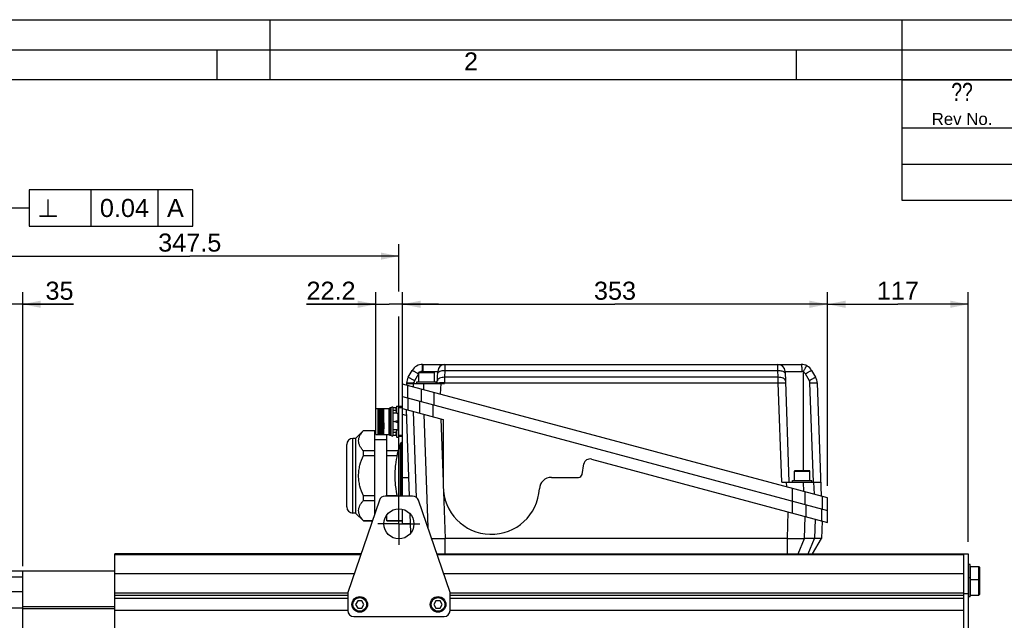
# Model space of a CAD drawing. Header units: millimetres. Extents: x 0 to 420, y 0 to 297.
# Tile 28 of 52: x 88 to 252, y 197 to 297. Entities that reach past the tile are written whole.
import ezdxf

# ---------------------------------------------------------------- set-up
doc = ezdxf.new("R2010")
doc.units = ezdxf.units.MM
doc.header["$LTSCALE"] = 23.1
doc.linetypes.add('CENTER', pattern=[0.6, 0.375, -0.075, 0.075, -0.075])
doc.layers.get('0').update_dxf_attribs({"linetype": 'CONTINUOUS'})
for name, color, linetype in [('AXIS', 7, 'CONTINUOUS'), ('COMPONENTS', 7, 'CONTINUOUS'), ('DETAIL', 7, 'CONTINUOUS'), ('DIMENSION', 7, 'CONTINUOUS')]:
    doc.layers.add(name, color=color, linetype=linetype)
doc.styles.get("Standard").update_dxf_attribs({"font": 'arial.ttf'})
doc.styles.add('TEXTSTYLE_2', font='arial.ttf')
doc.styles.add('TEXTSTYLE_4', font='gdt')
doc.styles.add('TEXTSTYLE_5', font='txt', dxfattribs={"width": 0.8})
doc.dimstyles.new('DIMSTYLE_10', dxfattribs={"dimtxt": 3, "dimasz": 3, "dimexe": 0.18, "dimexo": 0.0625, "dimgap": 0.09, "dimtad": 1, "dimlfac": 5, "dimdsep": 46, "dimtxsty": 'STANDARD', "dimblk": '_FILLED', "dimblk1": '_FILLED', "dimblk2": '_FILLED', "dimcen": 0.09, "dimadec": 0, "dimazin": 0, "dimtp": 0.3, "dimtm": 0.3, "dimtfac": 1, "dimtofl": 0, "dimtmove": 0, "dimatfit": 3, "dimldrblk": '_FILLED', "dimfxl": 1, "dimtolj": 1, "dimarcsym": 0})
doc.dimstyles.new('DIMSTYLE_11', dxfattribs={"dimtxt": 3, "dimasz": 3, "dimexe": 0.18, "dimexo": 0.0625, "dimgap": 0.09, "dimtad": 1, "dimdec": 3, "dimlfac": 5, "dimdsep": 46, "dimtxsty": 'STANDARD', "dimblk": '_FILLED', "dimblk1": '_FILLED', "dimblk2": '_FILLED', "dimcen": 0.09, "dimadec": 0, "dimazin": 0, "dimtp": 0.2, "dimtm": 0.2, "dimtfac": 1, "dimtdec": 3, "dimtofl": 0, "dimtmove": 0, "dimatfit": 3, "dimldrblk": '_FILLED', "dimfxl": 1, "dimtolj": 1, "dimarcsym": 0})
doc.dimstyles.new('DIMSTYLE_12', dxfattribs={"dimtxt": 3, "dimasz": 3, "dimexe": 0.18, "dimexo": 0.0625, "dimgap": 0.09, "dimtad": 1, "dimdec": 3, "dimlfac": 5, "dimdsep": 46, "dimtxsty": 'STANDARD', "dimblk": '_FILLED', "dimblk1": '_FILLED', "dimblk2": '_FILLED', "dimcen": 0.09, "dimadec": 0, "dimazin": 0, "dimtp": 0.3, "dimtm": 0.3, "dimtfac": 1, "dimtdec": 3, "dimtofl": 0, "dimtmove": 0, "dimatfit": 3, "dimldrblk": '_FILLED', "dimfxl": 1, "dimtolj": 1, "dimarcsym": 0})
doc.dimstyles.new('DIMSTYLE_13', dxfattribs={"dimtxt": 3, "dimasz": 3, "dimexe": 0.18, "dimexo": 0.0625, "dimgap": 0.09, "dimtad": 1, "dimdec": 3, "dimlfac": 5, "dimdsep": 46, "dimtxsty": 'STANDARD', "dimblk": '_FILLED', "dimblk1": '_FILLED', "dimblk2": '_FILLED', "dimcen": 0.09, "dimadec": 0, "dimazin": 0, "dimtp": 0.5, "dimtm": 0.5, "dimtfac": 1, "dimtdec": 3, "dimtofl": 0, "dimtmove": 0, "dimatfit": 3, "dimldrblk": '_FILLED', "dimfxl": 1, "dimtolj": 1, "dimarcsym": 0})
doc.dimstyles.new('DIMSTYLE_8', dxfattribs={"dimtxt": 3, "dimasz": 3, "dimexe": 0.18, "dimexo": 0.0625, "dimgap": 0.09, "dimtad": 1, "dimlfac": 5, "dimdsep": 46, "dimtxsty": 'STANDARD', "dimblk": '_FILLED', "dimblk1": '_FILLED', "dimblk2": '_FILLED', "dimcen": 0.09, "dimadec": 0, "dimazin": 0, "dimtp": 0.5, "dimtm": 0.5, "dimtfac": 1, "dimtofl": 0, "dimtmove": 0, "dimatfit": 3, "dimldrblk": '_FILLED', "dimfxl": 1, "dimtolj": 1, "dimarcsym": 0})
doc.dimstyles.get("Standard").update_dxf_attribs({"dimtxt": 3, "dimasz": 3, "dimexe": 0.18, "dimexo": 0.0625, "dimgap": 0.09, "dimtad": 1, "dimdec": 3, "dimdsep": 46, "dimtxsty": 'STANDARD', "dimblk": '_FILLED', "dimblk1": '_FILLED', "dimblk2": '_FILLED', "dimcen": 0.09, "dimadec": 0, "dimazin": 0, "dimtol": 1, "dimtp": 0.001, "dimtm": 0.001, "dimtfac": 1, "dimtdec": 3, "dimtofl": 0, "dimtmove": 0, "dimatfit": 3, "dimldrblk": '_FILLED', "dimfxl": 1, "dimtolj": 1, "dimarcsym": 0})

# ---------------------------------------------------------------- blocks, each defined once
blk = doc.blocks.new('_FILLED')
at = {"color": 0, "linetype": 'BYBLOCK'}
blk.add_solid([(0, 0), (-1, 0.2), (-1, -0.2)], dxfattribs=at)
blk = doc.blocks.new('*D9')
at = {"layer": 'DIMENSION', "color": 2, "linetype": 'CONTINUOUS'}
for p, q in [((81.94, 206.08), (81.94, 259.7)), ((151.44, 251.8), (151.44, 259.7)), ((81.94, 257.7), (116.69, 257.7)), ((151.44, 257.7), (116.69, 257.7)), ((151.44, 215.2), (151.44, 247.64))]:
    blk.add_line(p, q, dxfattribs=at)
at = {"layer": 'DIMENSION', "color": 2, "linetype": 'CONTINUOUS', "xscale": 3, "yscale": 3, "zscale": 3, "rotation": 180}
blk.add_blockref('_FILLED', (81.94, 257.7), dxfattribs=at)
at = {"layer": 'DIMENSION', "color": 2, "linetype": 'CONTINUOUS', "xscale": 3, "yscale": 3, "zscale": 3}
blk.add_blockref('_FILLED', (151.44, 257.7), dxfattribs=at)
at = {"layer": 'DIMENSION', "color": 2, "linetype": 'CONTINUOUS', "insert": (116.69, 261.45), "char_height": 3, "width": 10.4833, "attachment_point": 2, "line_spacing_factor": 0.9}
blk.add_mtext('347.5', dxfattribs=at)
blk = doc.blocks.new('_DOT')
at = {"color": 0, "linetype": 'BYBLOCK'}
blk.add_line((-0.2, 0), (-1, 0), dxfattribs=at)
at = {"color": 0, "linetype": 'BYBLOCK', "const_width": 0.2}
blk.add_lwpolyline([(-0.1, 0, 1), (0.1, 0, 1)], format="xyb", close=True, dxfattribs=at)
blk = doc.blocks.new('*D16')
at = {"layer": 'DIMENSION', "color": 2, "linetype": 'CONTINUOUS'}
for p, q in [((81.94, 206.18), (81.94, 251.7)), ((88.94, 206.17), (88.94, 251.7)), ((81.94, 249.7), (75.94, 249.7)), ((75.94, 249.7), (85.44, 249.7)), ((97.38, 249.7), (85.44, 249.7)), ((88.94, 249.7), (97.38, 249.7))]:
    blk.add_line(p, q, dxfattribs=at)
at = {"layer": 'DIMENSION', "color": 2, "linetype": 'CONTINUOUS', "xscale": 3, "yscale": 3, "zscale": 3}
blk.add_blockref('_DOT', (81.94, 249.7), dxfattribs=at)
at = {"layer": 'DIMENSION', "color": 2, "linetype": 'CONTINUOUS', "xscale": 3, "yscale": 3, "zscale": 3, "rotation": 180}
blk.add_blockref('_FILLED', (88.94, 249.7), dxfattribs=at)
at = {"layer": 'DIMENSION', "color": 2, "linetype": 'CONTINUOUS', "insert": (92.72, 253.45), "char_height": 3, "width": 4.6617, "attachment_point": 1, "line_spacing_factor": 0.9}
blk.add_mtext('35', dxfattribs=at)
blk = doc.blocks.new('*D21')
at = {"layer": 'DIMENSION', "color": 2, "linetype": 'CONTINUOUS'}
for p, q in [((222.64, 219.51), (222.64, 251.7)), ((246.04, 210.2), (246.04, 251.7)), ((222.64, 249.7), (234.34, 249.7)), ((246.04, 249.7), (234.34, 249.7))]:
    blk.add_line(p, q, dxfattribs=at)
at = {"layer": 'DIMENSION', "color": 2, "linetype": 'CONTINUOUS', "xscale": 3, "yscale": 3, "zscale": 3, "rotation": 180}
blk.add_blockref('_FILLED', (222.64, 249.7), dxfattribs=at)
at = {"layer": 'DIMENSION', "color": 2, "linetype": 'CONTINUOUS', "xscale": 3, "yscale": 3, "zscale": 3}
blk.add_blockref('_FILLED', (246.04, 249.7), dxfattribs=at)
at = {"layer": 'DIMENSION', "color": 2, "linetype": 'CONTINUOUS', "insert": (234.34, 253.45), "char_height": 3, "width": 6.9926, "attachment_point": 2, "line_spacing_factor": 0.9}
blk.add_mtext('117', dxfattribs=at)
blk = doc.blocks.new('*D22')
at = {"layer": 'DIMENSION', "color": 2, "linetype": 'CONTINUOUS'}
for p, q in [((152.04, 238.43), (152.04, 251.7)), ((222.64, 219.51), (222.64, 251.7)), ((152.04, 249.7), (187.34, 249.7)), ((222.64, 249.7), (187.34, 249.7))]:
    blk.add_line(p, q, dxfattribs=at)
at = {"layer": 'DIMENSION', "color": 2, "linetype": 'CONTINUOUS', "xscale": 3, "yscale": 3, "zscale": 3, "rotation": 180}
blk.add_blockref('_FILLED', (152.04, 249.7), dxfattribs=at)
at = {"layer": 'DIMENSION', "color": 2, "linetype": 'CONTINUOUS', "xscale": 3, "yscale": 3, "zscale": 3}
blk.add_blockref('_FILLED', (222.64, 249.7), dxfattribs=at)
at = {"layer": 'DIMENSION', "color": 2, "linetype": 'CONTINUOUS', "insert": (187.34, 253.45), "char_height": 3, "width": 6.9926, "attachment_point": 2, "line_spacing_factor": 0.9}
blk.add_mtext('353', dxfattribs=at)
blk = doc.blocks.new('*D23')
at = {"layer": 'DIMENSION', "color": 2, "linetype": 'CONTINUOUS'}
for p, q in [((147.6, 230.07), (147.6, 251.7)), ((152.04, 234.36), (152.04, 251.7)), ((147.6, 249.7), (136.09, 249.7)), ((136.09, 249.7), (149.82, 249.7)), ((158.04, 249.7), (149.82, 249.7)), ((152.04, 249.7), (158.04, 249.7))]:
    blk.add_line(p, q, dxfattribs=at)
at = {"layer": 'DIMENSION', "color": 2, "linetype": 'CONTINUOUS', "xscale": 3, "yscale": 3, "zscale": 3}
blk.add_blockref('_FILLED', (147.6, 249.7), dxfattribs=at)
at = {"layer": 'DIMENSION', "color": 2, "linetype": 'CONTINUOUS', "xscale": 3, "yscale": 3, "zscale": 3, "rotation": 180}
blk.add_blockref('_FILLED', (152.04, 249.7), dxfattribs=at)
at = {"layer": 'DIMENSION', "color": 2, "linetype": 'CONTINUOUS', "insert": (144.24, 253.45), "char_height": 3, "width": 8.1524, "attachment_point": 3, "line_spacing_factor": 0.9}
blk.add_mtext('22.2', dxfattribs=at)

msp = doc.modelspace()

# ---------------------------------------------------------------- linework, layer by layer
at = {"color": 2, "linetype": 'CONTINUOUS'}
for p, q in [((0, 297), (420, 297)), ((130, 297), (130, 287)), ((235, 297), (235, 287)), ((20, 292), (415, 292)), ((121.25, 287), (121.25, 292)), ((217.5, 287), (217.5, 292)), ((235.00001, 286.99996), (410.00001, 286.99996)), ((235.00001, 286.99996), (235.00001, 266.99996)), ((235.00001, 278.99996), (410.00001, 278.99996)), ((235.00001, 272.99996), (410.00001, 272.99996)), ((235.00001, 266.99996), (410.00001, 266.99996))]:
    msp.add_line(p, q, dxfattribs=at)
at = {"color": 7, "linetype": 'CONTINUOUS'}
msp.add_line((410, 287), (25, 287), dxfattribs=at)
at = {"layer": 'AXIS', "color": 2, "linetype": 'CENTER'}
for q in [(151.43765, 216.69881), (147.93765, 213.19881), (151.43765, 209.69881), (154.93765, 213.19881)]:
    msp.add_line((151.43765, 213.19881), q, dxfattribs=at)
at = {"layer": 'COMPONENTS', "color": 9, "linetype": 'CONTINUOUS'}
for p, q in [((155.38453, 238.54408), (155.38453, 239.7022)), ((155.42201, 239.7022), (155.42201, 238.4222)), ((159.09258, 239.7022), (159.07862, 238.7022)), ((214.40834, 238.7022), (214.39437, 239.7022)), ((154.69171, 238.14408), (154.02826, 236.99495)), ((154.73765, 238.3422), (157.33765, 238.3422)), ((155.38453, 238.54408), (157.89332, 238.54408)), ((159.03849, 237.55307), (159.02549, 236.62287)), ((159.07862, 238.7022), (159.03849, 237.55307)), ((214.44847, 237.55307), (159.03849, 237.55307)), ((159.07862, 238.7022), (214.40834, 238.7022)), ((214.44847, 237.55307), (214.40834, 238.7022)), ((214.46146, 236.62287), (214.44847, 237.55307)), ((215.59364, 238.54408), (218.37759, 238.54408)), ((218.63765, 222.0222), (218.63765, 238.45723)), ((219.6314, 236.99495), (218.96795, 238.14408)), ((152.91633, 234.12413), (152.91633, 236.19469)), ((153.86728, 235.93988), (153.88693, 236.5022)), ((153.92156, 236.62287), (153.91735, 236.5022)), ((155.15897, 235.59377), (155.15897, 233.52322)), ((155.54967, 236.5022), (155.5146, 235.49848)), ((158.37838, 236.5022), (158.31711, 234.74755)), ((159.02339, 236.5022), (159.02339, 236.62287)), ((159.02339, 236.62287), (214.46146, 236.62287)), ((215.03838, 220.1022), (214.46146, 236.62287)), ((220.31501, 220.1022), (219.73809, 236.62287)), ((152.9749, 232.10844), (152.9749, 234.10844)), ((157.28029, 232.95481), (157.28029, 235.02537)), ((149.81765, 228.03881), (149.81765, 232.35881)), ((154.89498, 231.59396), (154.89498, 233.59396)), ((157.15772, 230.98766), (157.15772, 232.98766)), ((151.33765, 228.81871), (151.33765, 231.57871)), ((152.63765, 231.19843), (152.03765, 231.3592)), ((154.38981, 217.54408), (153.88977, 231.8633)), ((155.56677, 231.41395), (156.22365, 212.60315)), ((158.42047, 230.6493), (158.78559, 220.19369)), ((143.77765, 214.99881), (143.77765, 227.39881)), ((151.69922, 217.79881), (151.69923, 226.56687)), ((151.88729, 217.79881), (151.88729, 226.69881)), ((152.03765, 220.91961), (153.10137, 220.91961)), ((217.13765, 221.9422), (219.73765, 221.9422)), ((215.88118, 219.32331), (215.85398, 220.1022)), ((218.73663, 218.55819), (218.68268, 220.1022)), ((220.34541, 220.1022), (220.41508, 218.10845)), ((158.84427, 218.51314), (159.11433, 210.77979)), ((216.795, 219.07845), (216.795, 217.00789)), ((218.91633, 216.43949), (218.91633, 218.51004)), ((221.75897, 217.74836), (221.75897, 215.6778)), ((216.81757, 215.00185), (216.81757, 217.00185)), ((219.08032, 214.39555), (219.08032, 216.39555)), ((215.97685, 210.77979), (216.13071, 215.18589)), ((218.80309, 210.75828), (218.9315, 214.43542)), ((221.70039, 213.6935), (221.70039, 215.6935)), ((220.57741, 213.9944), (220.4644, 210.75828)), ((217.75005, 208.19881), (218.80309, 210.75828)), ((219.41136, 208.19881), (220.4644, 210.75828)), ((145.07724, 208.02307), (104.23765, 208.02307)), ((245.23765, 208.02307), (157.79805, 208.02307)), ((246.42465, 201.34481), (246.42465, 206.10281)), ((81.93765, 204.36569), (88.93765, 204.36569)), ((81.93765, 201.93701), (88.93765, 201.93701)), ((104.23765, 201.75854), (142.93765, 201.75854)), ((104.23765, 201.33428), (142.93765, 201.33428)), ((159.93765, 201.75854), (245.23765, 201.75854)), ((159.93765, 201.33428), (245.23765, 201.33428)), ((81.93765, 199.25418), (88.93765, 199.25418))]:
    msp.add_line(p, q, dxfattribs=at)
at = {"layer": 'COMPONENTS', "color": 7, "linetype": 'CONTINUOUS'}
for p, q in [((155.38453, 239.7022), (218.27513, 239.7022)), ((152.98903, 237.55307), (153.65248, 238.7022)), ((154.73765, 236.8222), (154.73765, 238.3422)), ((157.25765, 238.4222), (154.81765, 238.4222)), ((157.33765, 236.8222), (157.33765, 238.3422)), ((157.82201, 236.5022), (157.89332, 238.54408)), ((215.59364, 238.54408), (216.23765, 220.1022)), ((220.00718, 238.7022), (220.67063, 237.55307)), ((152.03765, 217.79881), (152.03765, 236.43013)), ((222.63765, 217.51292), (152.03765, 236.43013)), ((152.7223, 236.62287), (152.70928, 236.25016)), ((152.71808, 236.5022), (159.02339, 236.5022)), ((154.43765, 236.5022), (154.43765, 236.8222)), ((154.43765, 236.8222), (157.63765, 236.8222)), ((157.63765, 236.5022), (157.63765, 236.8222)), ((220.93736, 236.62287), (221.59494, 217.79231)), ((152.03765, 234.35958), (222.63765, 215.44236)), ((147.59765, 228.06881), (147.59765, 232.32881)), ((149.79765, 232.32881), (147.59765, 232.32881)), ((147.99765, 228.06881), (147.99765, 232.32881)), ((148.95765, 228.06881), (148.95765, 232.32881)), ((149.79765, 232.32881), (149.79765, 232.35881)), ((149.81765, 232.35881), (149.79765, 232.35881)), ((149.91765, 227.89881), (149.91765, 232.49881)), ((150.16444, 232.49881), (149.91765, 232.49881)), ((150.16444, 227.89881), (150.16444, 232.49881)), ((150.51085, 232.02324), (150.51085, 232.49881)), ((150.97876, 232.49881), (150.51085, 232.49881)), ((150.97077, 232.47299), (150.97315, 232.47198)), ((151.11765, 231.57871), (151.11765, 232.77871)), ((151.11765, 232.77871), (151.43765, 232.77871)), ((151.43765, 227.61871), (151.43765, 232.7787)), ((152.03765, 232.69881), (151.43765, 232.69881)), ((152.03765, 232.50315), (151.43765, 232.50315)), ((152.03765, 232.35958), (158.78559, 230.55147)), ((148.32262, 231.37747), (148.32237, 231.3927)), ((148.32555, 231.19262), (148.32262, 231.37747)), ((148.32563, 231.18746), (148.32555, 231.19262)), ((148.33085, 230.83921), (148.32563, 231.18746)), ((148.33372, 230.63919), (148.33085, 230.83921)), ((150.50765, 231.59713), (150.50765, 232.03166)), ((150.94299, 232.02324), (150.51085, 232.02324)), ((150.51085, 228.79829), (150.51085, 231.59933)), ((151.10385, 231.59933), (150.51085, 231.59933)), ((150.93428, 232.25614), (150.97315, 232.25202)), ((150.97315, 232.10539), (150.93428, 232.10127)), ((150.97315, 231.88544), (150.97077, 231.88443)), ((151.11765, 231.57871), (151.43765, 231.57871)), ((152.63765, 232.19289), (152.63765, 231.19843)), ((153.21035, 217.79881), (152.70815, 232.17992)), ((147.99765, 230.19881), (148.00057, 229.99905)), ((148.05817, 229.99903), (148.05259, 230.39858)), ((148.13712, 230.39858), (148.1427, 229.99904)), ((148.19472, 230.39857), (148.20057, 229.99905)), ((148.25259, 230.39858), (148.25817, 229.99903)), ((148.33712, 230.39858), (148.33372, 230.63919)), ((148.34109, 230.1141), (148.33712, 230.39858)), ((148.3427, 229.99903), (148.34109, 230.1141)), ((148.39472, 230.39857), (148.40057, 229.99905)), ((148.45259, 230.39858), (148.45817, 229.99903)), ((148.5427, 229.99903), (148.53712, 230.39858)), ((148.59472, 230.39857), (148.60057, 229.99905)), ((148.65259, 230.39858), (148.65817, 229.99903)), ((148.7427, 229.99903), (148.73712, 230.39858)), ((148.79472, 230.39857), (148.80057, 229.99905)), ((148.85259, 230.39858), (148.85817, 229.99903)), ((148.9427, 229.99903), (148.93712, 230.39856)), ((150.63765, 230.19881), (151.23765, 230.39881)), ((151.23765, 229.99881), (150.63765, 230.19881)), ((151.23765, 229.99881), (151.23765, 230.39881)), ((158.78559, 230.55147), (158.78559, 219.46088)), ((144.24115, 227.39881), (143.77765, 227.39881)), ((144.24115, 227.39881), (145.54115, 228.69881)), ((144.24115, 227.39881), (144.24115, 214.99881)), ((145.54115, 228.68641), (145.54115, 228.69881)), ((145.54115, 228.69881), (147.43765, 228.69881)), ((145.54115, 228.68641), (147.43765, 228.68641)), ((147.43765, 214.88972), (147.43765, 228.69881)), ((147.59765, 228.06881), (149.79765, 228.06881)), ((149.43765, 217.79881), (149.43765, 228.06881)), ((149.79765, 228.03881), (149.79765, 228.06881)), ((149.81765, 228.03881), (149.79765, 228.03881)), ((150.16444, 227.89881), (149.91765, 227.89881)), ((150.50765, 228.36595), (150.50765, 228.80048)), ((151.10399, 228.79829), (150.51085, 228.79829)), ((150.51085, 227.89881), (150.51085, 228.37438)), ((150.94302, 228.37438), (150.51085, 228.37438)), ((150.9787, 227.89881), (150.51085, 227.89881)), ((150.93428, 228.29614), (150.97315, 228.29202)), ((150.97315, 228.14539), (150.93428, 228.14127)), ((150.97077, 228.51299), (150.97315, 228.51198)), ((150.97315, 227.92544), (150.97077, 227.92443)), ((151.11765, 227.61871), (151.11765, 228.81871)), ((151.11765, 228.81871), (151.43765, 228.81871)), ((151.11765, 227.61871), (151.43765, 227.61871)), ((152.03765, 227.89446), (151.43765, 227.89446)), ((152.03765, 227.69881), (151.43765, 227.69881)), ((142.77765, 215.99888), (142.77765, 226.39881)), ((147.43765, 227.19881), (149.43765, 227.19881)), ((152.03765, 226.69881), (151.88729, 226.69881)), ((145.54115, 224.56927), (145.54115, 225.31595)), ((147.43765, 225.31595), (145.54115, 225.31595)), ((145.54115, 224.56927), (147.43765, 224.56927)), ((151.30539, 225.31595), (149.43765, 225.31595)), ((149.43765, 224.56927), (151.12244, 224.56927)), ((150.84538, 222.84494), (150.83682, 222.75881)), ((150.85356, 222.92714), (150.84538, 222.84494)), ((150.85957, 222.98759), (150.85356, 222.92714)), ((150.86069, 222.99881), (150.85957, 222.98759)), ((181.87301, 221.41542), (182.18017, 223.1574)), ((183.4238, 223.94968), (222.63765, 213.44236)), ((176.77094, 220.91961), (181.28213, 220.91961)), ((217.13765, 220.4222), (217.13765, 221.9422)), ((219.65765, 222.0222), (217.21765, 222.0222)), ((219.73765, 220.4222), (219.73765, 221.9422)), ((150.83682, 219.63881), (150.84538, 219.55267)), ((150.84538, 219.55267), (150.85356, 219.47048)), ((150.85356, 219.47048), (150.85957, 219.41002)), ((150.85957, 219.41002), (150.86069, 219.39881)), ((215.03838, 220.1022), (221.51428, 220.1022)), ((216.83765, 220.4222), (220.03765, 220.4222)), ((216.83765, 220.1022), (216.83765, 220.4222)), ((220.03765, 220.1022), (220.03765, 220.4222)), ((145.54115, 217.08167), (145.54115, 217.82835)), ((147.43765, 217.82835), (145.54115, 217.82835)), ((153.72396, 217.79881), (149.15133, 217.79881)), ((151.12244, 217.82835), (149.43765, 217.82835)), ((148.20564, 217.12389), (142.93765, 201.79881)), ((145.54115, 217.08167), (147.43765, 217.08167)), ((159.93765, 201.79881), (154.66965, 217.12389)), ((222.63765, 213.44236), (222.63765, 217.51292)), ((144.24115, 214.99881), (143.77765, 214.99881)), ((144.24115, 214.99881), (145.54115, 213.69881)), ((147.43765, 215.19881), (147.5439, 215.19881)), ((149.43765, 213.69881), (149.43765, 214.69744)), ((152.03765, 213.19881), (152.03765, 215.62455)), ((153.42398, 211.68112), (153.31327, 214.85132)), ((145.54115, 213.69881), (145.54115, 213.71121)), ((147.03253, 213.71121), (145.54115, 213.71121)), ((145.54115, 213.69881), (147.02827, 213.69881)), ((152.03765, 213.71121), (149.43765, 213.71121)), ((149.43765, 213.69881), (152.03765, 213.69881)), ((153.37098, 213.19881), (152.03765, 213.19881)), ((221.73656, 213.66755), (221.63572, 210.77979)), ((159.11433, 208.19881), (159.11433, 210.77979)), ((215.97685, 210.77979), (159.11433, 210.77979)), ((215.97685, 208.19881), (215.97685, 210.77979)), ((220.4644, 210.75828), (218.80309, 210.75828)), ((220.14559, 208.19881), (221.63572, 210.77979)), ((220.14569, 208.19881), (221.63557, 210.77904)), ((221.63572, 210.77979), (221.63559, 210.7794)), ((104.23765, 149.79881), (104.23765, 208.19881)), ((145.13765, 208.19881), (104.23765, 208.19881)), ((157.73765, 208.19881), (246.03765, 208.19881)), ((245.23765, 208.19881), (245.23765, 149.79881)), ((246.03765, 208.19881), (246.03765, 149.79881)), ((246.35765, 206.43433), (246.03765, 206.43433)), ((246.35765, 201.04783), (246.35765, 206.43433)), ((81.93765, 205.39881), (104.23765, 205.39881)), ((88.93765, 146.99881), (88.93765, 205.39881)), ((144.00052, 204.89081), (104.23765, 204.89081)), ((245.23765, 204.89081), (158.87477, 204.89081)), ((246.42465, 206.10281), (247.79765, 206.10281)), ((247.79765, 206.10281), (247.95765, 205.94281)), ((247.79765, 201.34481), (247.79765, 206.10281)), ((247.95765, 201.50481), (247.95765, 205.94281)), ((246.35765, 204.24783), (246.03765, 204.24783)), ((246.42465, 203.94481), (247.79765, 203.94481)), ((247.79765, 203.94481), (247.95765, 203.78481)), ((142.93765, 201.79881), (142.93765, 198.79881)), ((159.93765, 198.79881), (159.93765, 201.79881)), ((245.23765, 201.59881), (246.03765, 201.59881)), ((246.42465, 201.34481), (247.79765, 201.34481)), ((247.79765, 201.34481), (247.95765, 201.50481)), ((142.93765, 200.79881), (104.23765, 200.79881)), ((144.59124, 200.39881), (144.24483, 199.79881)), ((144.24483, 199.79881), (144.59124, 199.19881)), ((145.28406, 200.39881), (144.59124, 200.39881)), ((145.63047, 199.79881), (145.28406, 200.39881)), ((145.28406, 199.19881), (145.63047, 199.79881)), ((157.59124, 200.39881), (157.24483, 199.79881)), ((157.24483, 199.79881), (157.59124, 199.19881)), ((158.28406, 200.39881), (157.59124, 200.39881)), ((158.63047, 199.79881), (158.28406, 200.39881)), ((158.28406, 199.19881), (158.63047, 199.79881)), ((245.23765, 200.79881), (159.93765, 200.79881)), ((246.35765, 201.04783), (246.03765, 201.04783)), ((104.23765, 199.4114), (88.93765, 199.4114)), ((104.23765, 199.05311), (88.93765, 199.05311)), ((142.93765, 198.79881), (104.23765, 198.79881)), ((144.59124, 199.19881), (145.28406, 199.19881)), ((157.59124, 199.19881), (158.28406, 199.19881)), ((245.23765, 198.79881), (159.93765, 198.79881)), ((143.93765, 197.79881), (158.93765, 197.79881))]:
    msp.add_line(p, q, dxfattribs=at)
for centre, radius in [((151.43765, 213.19881), 2.5), ((144.93765, 199.79881), 1.3), ((144.93765, 199.79881), 1.14), ((157.93765, 199.79881), 1.3), ((157.93765, 199.79881), 1.14)]:
    msp.add_circle(centre, radius, dxfattribs=at)
for centre, radius, start, end in [((155.38453, 237.7022), 2, 90, 150), ((159.09258, 238.5022), 1.2, 90, 178), ((214.39437, 238.5022), 1.2, 2, 90), ((218.27513, 237.7022), 2, 30, 90), ((154.72108, 236.55307), 2, 150, 178), ((154.81765, 238.3422), 0.08, 90, 180), ((157.25765, 238.3422), 0.08, 0, 90), ((218.93858, 236.55307), 2, 2, 30), ((149.81765, 232.45881), 0.1, 270, 353.9999967), ((150.33765, 232.39881), 0.2, 30, 150), ((151.98478, 232.17837), 1.05338, 164.6778592, 175.2749924), ((151.98177, 232.17896), 1.05032, 163.8009739, 164.66561), ((151.97489, 232.17871), 1.04636, 145.0111925, 163.6140982), ((150.22586, 231.91966), 0.30323, 19.9736539, 21.6771202), ((150.47761, 231.64439), 0.056, 302.4378538, 306.4141026), ((151.98299, 232.17871), 1.05156, 175.285458, 175.7775417), ((151.98534, 232.17915), 1.05394, 184.2375423, 196.1815464), ((152.09939, 232.17871), 1.12862, 176.2751906, 183.7248094), ((151.97489, 232.17871), 1.04636, 196.3859018, 214.9888075), ((516.5946, 234.95769), 367.68533, 180.7727218, 180.9294784), ((143.77765, 226.39881), 1, 90, 180), ((149.81765, 227.93881), 0.1, 0, 90), ((150.33765, 227.99881), 0.2, 210, 330), ((150.47761, 228.75322), 0.056, 53.5858974, 57.5621462), ((150.22586, 228.47796), 0.30323, 338.3228798, 340.0263461), ((151.98299, 228.21871), 1.05156, 175.285458, 175.7775417), ((151.98534, 228.21915), 1.05394, 184.2375423, 196.1815464), ((151.98478, 228.21837), 1.05338, 164.6778592, 175.2749924), ((151.98177, 228.21896), 1.05032, 163.8009739, 164.66561), ((152.09939, 228.21871), 1.12862, 176.2751906, 183.7248094), ((151.97489, 228.21871), 1.04636, 145.0111925, 163.6140982), ((151.97489, 228.21871), 1.04636, 196.3859018, 214.9888075), ((166.53042, 221.19881), 15.77278, 160.1025633, 173.4470906), ((151.88729, 226.49881), 0.2, 90, 160.1025633), ((166.53042, 221.19881), 15.77095, 174.3232457, 185.6767543), ((183.16498, 222.98376), 1, 75, 170), ((176.77094, 218.91961), 2, 89.9999527, 176.900204), ((181.28213, 221.51961), 0.6, 270, 350), ((217.21765, 221.9422), 0.08, 90, 180), ((219.65765, 221.9422), 0.08, 0, 90), ((166.53042, 221.19881), 15.77278, 186.5529094, 192.4497807), ((149.15133, 216.79881), 1, 90, 161.0295922), ((153.72396, 216.79881), 1, 18.9704078, 90), ((143.77765, 215.99881), 1, 180, 270), ((155.538, 483.61727), 272.86092, 270.276904, 270.7509854), ((218.99223, 421.2845), 210.52631, 269.179321, 269.9485665), ((246.42465, 206.03581), 0.067, 90, 180), ((246.42465, 203.87781), 0.067, 90, 180), ((246.42465, 201.41181), 0.067, 180, 270), ((143.93765, 198.79881), 1, 180, 270), ((158.93765, 198.79881), 1, 270, 360)]:
    msp.add_arc(centre, radius, start, end, dxfattribs=at)
at = {"layer": 'COMPONENTS', "color": 9, "linetype": 'CONTINUOUS'}
for centre, radius, start, end in [((155.38446, 237.74402), 0.79997, 144.0454611, 149.9939474), ((152.95854, 233.53967), 3.0994, 91.4777928, 92.4783629), ((152.72876, 202.42728), 34.21638, 88.0022202, 88.2201191), ((158.15412, 218.16145), 18.47877, 88.8566847, 89.8289737), ((157.94697, 206.37694), 30.26508, 88.2053527, 88.9097416), ((157.83283, 202.43151), 34.21215, 88.0022096, 88.2212212)]:
    msp.add_arc(centre, radius, start, end, dxfattribs=at)
at = {"layer": 'COMPONENTS', "color": 7, "linetype": 'CONTINUOUS'}
msp.add_ellipse((166.78559, 219.46088), major_axis=(0, 8.00488), ratio=0.999390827, start_param=1.570796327, end_param=4.658255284, dxfattribs=at)
at = {"layer": 'COMPONENTS', "color": 9, "linetype": 'CONTINUOUS'}
for points, knots in [([(218.27513, 239.7022), (218.28399, 239.7022), (218.30185, 239.66815), (218.31538, 239.60949), (218.33361, 239.49992), (218.35486, 239.28613), (218.37234, 238.96109), (218.37716, 238.68745), (218.37759, 238.54408)], [0, 0, 0, 0, 0.022695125, 0.07766861, 0.169997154, 0.298170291, 0.632791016, 1, 1, 1, 1]), ([(218.63765, 238.45723), (218.70286, 238.58536), (218.80005, 238.77495), (218.9266, 239.01904), (219.01075, 239.1788), (219.07986, 239.3103), (219.12709, 239.39335), (219.15436, 239.44632), (219.16911, 239.46324), (219.17558, 239.48804), (219.18142, 239.48507)], [0, 0, 0, 0, 0.370828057, 0.549649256, 0.708682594, 0.837641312, 0.929799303, 0.961239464, 0.98310082, 1, 1, 1, 1]), ([(154.02826, 236.99495), (153.90237, 237.06754), (153.71483, 237.17449), (153.47198, 237.30937), (153.30961, 237.39865), (153.17957, 237.46562), (153.07736, 237.52215), (153.02842, 237.53646), (152.99248, 237.55905), (152.98903, 237.55307)], [0, 0, 0, 0, 0.36916709, 0.547906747, 0.707153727, 0.836428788, 0.928880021, 0.982458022, 1, 1, 1, 1]), ([(153.65248, 238.7022), (153.65593, 238.70818), (153.69187, 238.6856), (153.74081, 238.67128), (153.84302, 238.61475), (153.97307, 238.54779), (154.13543, 238.4585), (154.37829, 238.32362), (154.56583, 238.21667), (154.69171, 238.14408)], [0, 0, 0, 0, 0.017541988, 0.071119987, 0.163571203, 0.292846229, 0.452093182, 0.63083284, 1, 1, 1, 1]), ([(159.03849, 237.55307), (158.89245, 237.55689), (158.60436, 237.53903), (158.21977, 237.43215), (157.93194, 237.25612), (157.84194, 237.0728), (157.83922, 236.99495)], [0, 0, 0, 0, 0.307927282, 0.603728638, 0.835802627, 1, 1, 1, 1]), ([(157.87935, 238.14408), (157.88207, 238.22193), (157.97207, 238.40525), (158.2599, 238.58128), (158.64449, 238.68816), (158.93258, 238.70602), (159.07862, 238.7022)], [0, 0, 0, 0, 0.164197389, 0.396271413, 0.692072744, 1, 1, 1, 1]), ([(214.40834, 238.7022), (214.63574, 238.70815), (215.03859, 238.66723), (215.43538, 238.47643), (215.53952, 238.33136)], [0, 0, 0, 0, 0.560208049, 1, 1, 1, 1]), ([(215.64774, 236.99495), (215.64502, 237.0728), (215.55501, 237.25612), (215.26719, 237.43215), (214.88259, 237.53903), (214.5945, 237.55689), (214.44847, 237.55307)], [0, 0, 0, 0, 0.164197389, 0.396271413, 0.692072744, 1, 1, 1, 1]), ([(215.53952, 238.33136), (215.55029, 238.31635), (215.58604, 238.25972), (215.60592, 238.19254), (215.60761, 238.14408)], [0, 0, 0, 0, 0.275879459, 1, 1, 1, 1]), ([(218.63764, 238.45722), (218.61785, 238.47125), (218.53921, 238.51947), (218.44553, 238.54407), (218.37759, 238.54407)], [0, 0, 0, 0, 0.263078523, 1, 1, 1, 1]), ([(218.96795, 238.14408), (219.09383, 238.21667), (219.28137, 238.32362), (219.52423, 238.4585), (219.68659, 238.54779), (219.81663, 238.61475), (219.91885, 238.67128), (219.96778, 238.6856), (220.00373, 238.70818), (220.00718, 238.7022)], [0, 0, 0, 0, 0.36916716, 0.547906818, 0.707153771, 0.836428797, 0.928880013, 0.982458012, 1, 1, 1, 1]), ([(220.67063, 237.55307), (220.66718, 237.55905), (220.63124, 237.53646), (220.5823, 237.52215), (220.48008, 237.46562), (220.35004, 237.39865), (220.18768, 237.30937), (219.94482, 237.17449), (219.75728, 237.06754), (219.6314, 236.99495)], [0, 0, 0, 0, 0.017542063, 0.071120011, 0.163571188, 0.292846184, 0.452093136, 0.630832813, 1, 1, 1, 1]), ([(152.7223, 236.62287), (152.72259, 236.63137), (152.77506, 236.62808), (152.79853, 236.63502), (152.82452, 236.63617)], [0, 0, 0, 0, 0.24661012, 1, 1, 1, 1]), ([(152.87861, 236.63804), (152.93601, 236.63957), (153.24037, 236.64204), (153.5447, 236.63482), (153.79151, 236.62715)], [0, 0, 0, 0, 0.188662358, 1, 1, 1, 1]), ([(157.82622, 236.62287), (157.8265, 236.63061), (157.87336, 236.62863), (157.92942, 236.63978), (158.05915, 236.63862), (158.15294, 236.64028), (158.20928, 236.64014)], [0, 0, 0, 0, 0.060484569, 0.24411669, 0.56041478, 1, 1, 1, 1]), ([(214.46146, 236.62287), (214.60848, 236.62799), (214.82728, 236.63436), (215.10928, 236.63903), (215.29799, 236.64097), (215.44733, 236.63858), (215.56616, 236.63894), (215.61776, 236.62886), (215.66048, 236.63), (215.66073, 236.62287)], [0, 0, 0, 0, 0.367485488, 0.546265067, 0.705876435, 0.83559094, 0.928383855, 0.982175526, 1, 1, 1, 1]), ([(219.73809, 236.62287), (219.88511, 236.62799), (220.10391, 236.63436), (220.38591, 236.63903), (220.57462, 236.64097), (220.72396, 236.63858), (220.84279, 236.63894), (220.89439, 236.62886), (220.93711, 236.63), (220.93736, 236.62287)], [0, 0, 0, 0, 0.367485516, 0.546265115, 0.705876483, 0.835590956, 0.92838383, 0.98217545, 1, 1, 1, 1])]:
    msp.add_open_spline(points, degree=3, knots=knots, dxfattribs=at)
for points in [[(155.38453, 238.54408), (155.23792, 238.54408), (155.08609, 238.50069), (154.96165, 238.42318)], [(218.96796, 238.14408), (218.8921, 238.27548), (218.7729, 238.38848), (218.63765, 238.45724)], [(154.02825, 236.99495), (153.96374, 236.88321), (153.92606, 236.75181), (153.92156, 236.62287)], [(219.7381, 236.62287), (219.73359, 236.75181), (219.69592, 236.88321), (219.6314, 236.99495)]]:
    msp.add_open_spline(points, degree=3, dxfattribs=at)
at = {"layer": 'COMPONENTS', "color": 7, "linetype": 'CONTINUOUS'}
for points, knots in [([(148.05259, 230.39858), (148.0497, 230.60491), (148.04414, 230.99638), (148.03572, 231.53742), (148.02732, 231.97451), (148.021, 232.22646), (148.01699, 232.32881)], [0, 0, 0, 0, 0.320655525, 0.608381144, 0.840841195, 1, 1, 1, 1]), ([(148.10152, 232.32881), (148.10553, 232.22646), (148.11185, 231.97451), (148.12025, 231.53742), (148.12867, 230.99638), (148.13423, 230.60491), (148.13712, 230.39858)], [0, 0, 0, 0, 0.159159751, 0.391619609, 0.679345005, 1, 1, 1, 1]), ([(148.15448, 232.32881), (148.15675, 232.29564), (148.1604, 232.21235), (148.16774, 231.98369), (148.17583, 231.59511), (148.18535, 231.03497), (148.19147, 230.62022), (148.19472, 230.39857)], [0, 0, 0, 0, 0.051662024, 0.129517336, 0.355486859, 0.655555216, 1, 1, 1, 1]), ([(148.21699, 232.32881), (148.221, 232.22646), (148.22732, 231.97451), (148.23572, 231.53742), (148.24414, 230.99638), (148.2497, 230.60491), (148.25259, 230.39858)], [0, 0, 0, 0, 0.159159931, 0.391618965, 0.67934474, 1, 1, 1, 1]), ([(148.32237, 231.3927), (148.3193, 231.57982), (148.31363, 231.89187), (148.30641, 232.20393), (148.30152, 232.32881)], [0, 0, 0, 0, 0.599589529, 1, 1, 1, 1]), ([(148.35448, 232.32881), (148.35675, 232.29564), (148.3604, 232.21235), (148.36774, 231.98369), (148.37583, 231.59511), (148.38535, 231.03497), (148.39147, 230.62022), (148.39472, 230.39857)], [0, 0, 0, 0, 0.051662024, 0.129517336, 0.355486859, 0.655555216, 1, 1, 1, 1]), ([(148.41699, 232.32881), (148.421, 232.22646), (148.42732, 231.97451), (148.43572, 231.53742), (148.44414, 230.99638), (148.4497, 230.60491), (148.45259, 230.39858)], [0, 0, 0, 0, 0.159157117, 0.391619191, 0.679346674, 1, 1, 1, 1]), ([(148.53712, 230.39858), (148.53423, 230.60491), (148.52867, 230.99638), (148.52025, 231.53742), (148.51185, 231.97451), (148.50553, 232.22646), (148.50152, 232.32881)], [0, 0, 0, 0, 0.320652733, 0.608382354, 0.840842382, 1, 1, 1, 1]), ([(148.55448, 232.32881), (148.55675, 232.29564), (148.5604, 232.21235), (148.56774, 231.98369), (148.57583, 231.59511), (148.58535, 231.03497), (148.59147, 230.62022), (148.59472, 230.39857)], [0, 0, 0, 0, 0.051662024, 0.129517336, 0.355486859, 0.655555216, 1, 1, 1, 1]), ([(148.61699, 232.32881), (148.621, 232.22646), (148.62732, 231.97451), (148.63572, 231.53742), (148.64414, 230.99638), (148.6497, 230.60491), (148.65259, 230.39858)], [0, 0, 0, 0, 0.159157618, 0.391617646, 0.679347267, 1, 1, 1, 1]), ([(148.73712, 230.39858), (148.73423, 230.60491), (148.72867, 230.99638), (148.72025, 231.53742), (148.71185, 231.97451), (148.70553, 232.22646), (148.70152, 232.32881)], [0, 0, 0, 0, 0.320656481, 0.608380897, 0.840841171, 1, 1, 1, 1]), ([(148.75448, 232.32881), (148.75675, 232.29564), (148.7604, 232.21235), (148.76774, 231.98369), (148.77583, 231.59511), (148.78535, 231.03497), (148.79147, 230.62022), (148.79472, 230.39857)], [0, 0, 0, 0, 0.051662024, 0.129517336, 0.355486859, 0.655555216, 1, 1, 1, 1]), ([(148.81699, 232.32881), (148.821, 232.22646), (148.82732, 231.97451), (148.83572, 231.53742), (148.84414, 230.99638), (148.8497, 230.60491), (148.85259, 230.39858)], [0, 0, 0, 0, 0.159158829, 0.391619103, 0.679343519, 1, 1, 1, 1]), ([(148.93712, 230.39856), (148.93423, 230.6049), (148.92867, 230.99637), (148.92025, 231.53741), (148.91185, 231.97451), (148.90553, 232.22646), (148.90152, 232.32881)], [0, 0, 0, 0, 0.320657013, 0.608381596, 0.840841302, 1, 1, 1, 1]), ([(148.95448, 232.32881), (148.95476, 232.32474), (148.95597, 232.30585), (148.95694, 232.28694), (148.95765, 232.27211)], [0, 0, 0, 0, 0.215540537, 1, 1, 1, 1]), ([(148.00057, 229.99905), (148.00382, 229.77739), (148.00995, 229.36263), (148.01946, 228.80249), (148.02755, 228.41392), (148.03489, 228.18526), (148.03854, 228.10198), (148.04082, 228.06881)], [0, 0, 0, 0, 0.344458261, 0.644521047, 0.870485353, 0.948338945, 1, 1, 1, 1]), ([(148.09377, 228.06881), (148.08976, 228.17115), (148.08344, 228.4231), (148.07504, 228.86019), (148.06662, 229.40123), (148.06107, 229.7927), (148.05817, 229.99903)], [0, 0, 0, 0, 0.159158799, 0.391618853, 0.679344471, 1, 1, 1, 1]), ([(148.1427, 229.99904), (148.14559, 229.79271), (148.15115, 229.40124), (148.15957, 228.8602), (148.16797, 228.4231), (148.17429, 228.17115), (148.1783, 228.06881)], [0, 0, 0, 0, 0.32065499, 0.608380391, 0.840840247, 1, 1, 1, 1]), ([(148.20057, 229.99905), (148.20382, 229.77739), (148.20995, 229.36264), (148.21946, 228.80251), (148.22755, 228.41393), (148.23489, 228.18527), (148.23854, 228.10198), (148.24082, 228.06881)], [0, 0, 0, 0, 0.344444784, 0.644513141, 0.870482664, 0.948337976, 1, 1, 1, 1]), ([(148.25817, 229.99903), (148.26107, 229.7927), (148.26662, 229.40123), (148.27504, 228.86019), (148.28344, 228.4231), (148.28976, 228.17115), (148.29377, 228.06881)], [0, 0, 0, 0, 0.320653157, 0.608380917, 0.840839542, 1, 1, 1, 1]), ([(148.3783, 228.06881), (148.37429, 228.17115), (148.36797, 228.4231), (148.35957, 228.86019), (148.35115, 229.40123), (148.34559, 229.7927), (148.3427, 229.99903)], [0, 0, 0, 0, 0.159156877, 0.391618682, 0.679347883, 1, 1, 1, 1]), ([(148.40057, 229.99905), (148.40382, 229.77739), (148.40995, 229.36264), (148.41946, 228.80251), (148.42755, 228.41393), (148.43489, 228.18527), (148.43854, 228.10198), (148.44082, 228.06881)], [0, 0, 0, 0, 0.344444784, 0.644513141, 0.870482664, 0.948337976, 1, 1, 1, 1]), ([(148.45817, 229.99903), (148.46107, 229.7927), (148.46662, 229.40123), (148.47504, 228.86019), (148.48344, 228.4231), (148.48976, 228.17115), (148.49377, 228.06881)], [0, 0, 0, 0, 0.320652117, 0.608381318, 0.840843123, 1, 1, 1, 1]), ([(148.5783, 228.06881), (148.57429, 228.17115), (148.56797, 228.4231), (148.55957, 228.86019), (148.55115, 229.40123), (148.54559, 229.7927), (148.5427, 229.99903)], [0, 0, 0, 0, 0.159159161, 0.391619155, 0.679343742, 1, 1, 1, 1]), ([(148.60057, 229.99905), (148.60382, 229.77739), (148.60995, 229.36264), (148.61946, 228.80251), (148.62755, 228.41393), (148.63489, 228.18527), (148.63854, 228.10198), (148.64082, 228.06881)], [0, 0, 0, 0, 0.344444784, 0.644513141, 0.870482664, 0.948337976, 1, 1, 1, 1]), ([(148.65817, 229.99903), (148.66107, 229.7927), (148.66662, 229.40123), (148.67504, 228.86019), (148.68344, 228.4231), (148.68976, 228.17115), (148.69377, 228.06881)], [0, 0, 0, 0, 0.320656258, 0.608380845, 0.840840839, 1, 1, 1, 1]), ([(148.7783, 228.06881), (148.77429, 228.17115), (148.76797, 228.4231), (148.75957, 228.86019), (148.75115, 229.40123), (148.74559, 229.7927), (148.7427, 229.99903)], [0, 0, 0, 0, 0.159157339, 0.391617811, 0.679347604, 1, 1, 1, 1]), ([(148.80057, 229.99905), (148.80382, 229.77739), (148.80995, 229.36264), (148.81946, 228.80251), (148.82755, 228.41393), (148.83489, 228.18527), (148.83854, 228.10198), (148.84082, 228.06881)], [0, 0, 0, 0, 0.344444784, 0.644513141, 0.870482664, 0.948337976, 1, 1, 1, 1]), ([(148.85817, 229.99903), (148.86107, 229.7927), (148.86662, 229.40123), (148.87504, 228.86019), (148.88344, 228.4231), (148.88976, 228.17115), (148.89377, 228.06881)], [0, 0, 0, 0, 0.320652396, 0.608382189, 0.840842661, 1, 1, 1, 1]), ([(145.54115, 225.31595), (145.42528, 225.44487), (145.21149, 225.70526), (144.95191, 226.12178), (144.7817, 226.55487), (144.72142, 227.00117), (144.7816, 227.4475), (144.95194, 227.88054), (145.21144, 228.29712), (145.42528, 228.55748), (145.54115, 228.68641)], [0, 0, 0, 0, 0.136444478, 0.264609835, 0.384863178, 0.499996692, 0.615130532, 0.735388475, 0.86355168, 1, 1, 1, 1]), ([(144.74115, 221.19881), (144.74115, 221.48952), (144.77959, 222.07167), (144.99987, 223.2153), (145.30301, 224.03935), (145.54115, 224.56927)], [0, 0, 0, 0, 0.250097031, 0.500205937, 1, 1, 1, 1]), ([(145.54115, 217.82835), (145.30301, 218.35827), (144.99994, 219.18233), (144.77945, 220.32593), (144.74115, 220.90809), (144.74115, 221.19881)], [0, 0, 0, 0, 0.499795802, 0.749905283, 1, 1, 1, 1]), ([(145.54115, 213.71121), (145.42528, 213.84013), (145.21149, 214.10052), (144.95191, 214.51704), (144.7817, 214.95013), (144.72142, 215.39643), (144.7816, 215.84276), (144.95194, 216.2758), (145.21144, 216.69238), (145.42528, 216.95274), (145.54115, 217.08167)], [0, 0, 0, 0, 0.136444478, 0.264609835, 0.384863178, 0.499996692, 0.615130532, 0.735388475, 0.86355168, 1, 1, 1, 1]), ([(221.63578, 210.77939), (221.63202, 210.77289), (221.59718, 210.77735), (221.54436, 210.7669), (221.44443, 210.76737), (221.31388, 210.7629), (221.1465, 210.76125), (220.85994, 210.75862), (220.62876, 210.75827), (220.46455, 210.75827)], [0, 0, 0, 0, 0.019228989, 0.070301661, 0.152712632, 0.265757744, 0.408570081, 0.579659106, 1, 1, 1, 1])]:
    msp.add_open_spline(points, degree=3, knots=knots, dxfattribs=at)
at = {"layer": 'DETAIL', "color": 2, "linetype": 'CONTINUOUS'}
for p, q in [((100.25789, 268.7022), (100.25789, 262.7022)), ((111.41031, 268.7022), (111.41031, 262.7022))]:
    msp.add_line(p, q, dxfattribs=at)
for points in [[(90.00789, 262.7022), (117.19841, 262.7022), (117.19841, 268.7022)], [(117.19841, 268.7022), (90.00789, 268.7022), (90.00789, 262.7022)]]:
    msp.add_lwpolyline(points, dxfattribs=at)

# ---------------------------------------------------------------- texts
at = {"color": 2, "linetype": 'CONTINUOUS', "insert": (162.25598, 291.56194), "char_height": 3, "width": 2.330855, "attachment_point": 1, "line_spacing_factor": 0.9, "style": 'TEXTSTYLE_2'}
msp.add_mtext('2', dxfattribs=at)
at = {"layer": 'DETAIL', "color": 2, "linetype": 'CONTINUOUS', "style": 'TEXTSTYLE_4'}
msp.add_text('b', height=3, dxfattribs=at).set_placement((91.50789, 264.2022))
at = {"layer": 'DETAIL', "color": 2, "linetype": 'CONTINUOUS'}
for s, p in [('0.04', (101.75789, 264.2022)), ('A', (112.91031, 264.2022))]:
    msp.add_text(s, height=3, dxfattribs=at).set_placement(p)
at = {"layer": 'DETAIL', "color": 2, "linetype": 'CONTINUOUS', "attachment_point": 2, "line_spacing_factor": 0.9}
for s, insert, char_height, width, style in [('??', (245.00001, 286.49996), 3, 4.8, 'TEXTSTYLE_5'), ('Rev No.', (245.00001, 281.49996), 2, 10.0817844, 'TEXTSTYLE_2')]:
    msp.add_mtext(s, dxfattribs=dict(at, insert=insert, char_height=char_height, width=width, style=style))

# ---------------------------------------------------------------- dimensions: what is measured, and where the dimension line sits
at = {"layer": 'DIMENSION', "color": 2, "linetype": 'CONTINUOUS'}
for base, p1, p2, dimstyle, picture, middle in [((81.93765, 257.7022), (151.43765, 215.19881), (81.93765, 206.08027), 'DIMSTYLE_8', '*D9', (111.44601, 259.9522)), ((147.59765, 249.7022), (152.03765, 234.35958), (147.59765, 230.06881), 'DIMSTYLE_11', '*D23', (132.00936, 251.9522)), ((152.03765, 249.7022), (222.63765, 219.51292), (152.03765, 238.43013), 'DIMSTYLE_13', '*D22', (183.84136, 251.9522)), ((222.63765, 249.7022), (246.03765, 210.19881), (222.63765, 219.51292), 'DIMSTYLE_12', '*D21', (230.84136, 251.9522))]:
    dim = msp.add_linear_dim(base=base, p1=p1, p2=p2, angle=180, dimstyle=dimstyle, dxfattribs=at)
    dim.commit()
    dim.dimension.update_dxf_attribs({"geometry": picture, "text_midpoint": middle, "dimtype": 160})
dim = msp.add_linear_dim(base=(81.93765, 249.7022), p1=(88.93765, 206.16754), p2=(81.93765, 206.18232), angle=180, dimstyle='DIMSTYLE_10', override={"dimblk2": 'DOT', "dimsah": 1}, dxfattribs=at)
dim.commit()
dim.dimension.update_dxf_attribs({"geometry": '*D16', "text_midpoint": (95.05107, 251.9522), "dimtype": 160})

# ---------------------------------------------------------------- leaders
at = {"layer": 'DETAIL', "color": 2, "linetype": 'CONTINUOUS'}
msp.add_leader([(81.93765, 265.7022), (85.00789, 265.7022), (90.00789, 265.7022)], dimstyle='STANDARD', override={"dimtad": 0}, dxfattribs=at)

doc.saveas('drawing.dxf')
